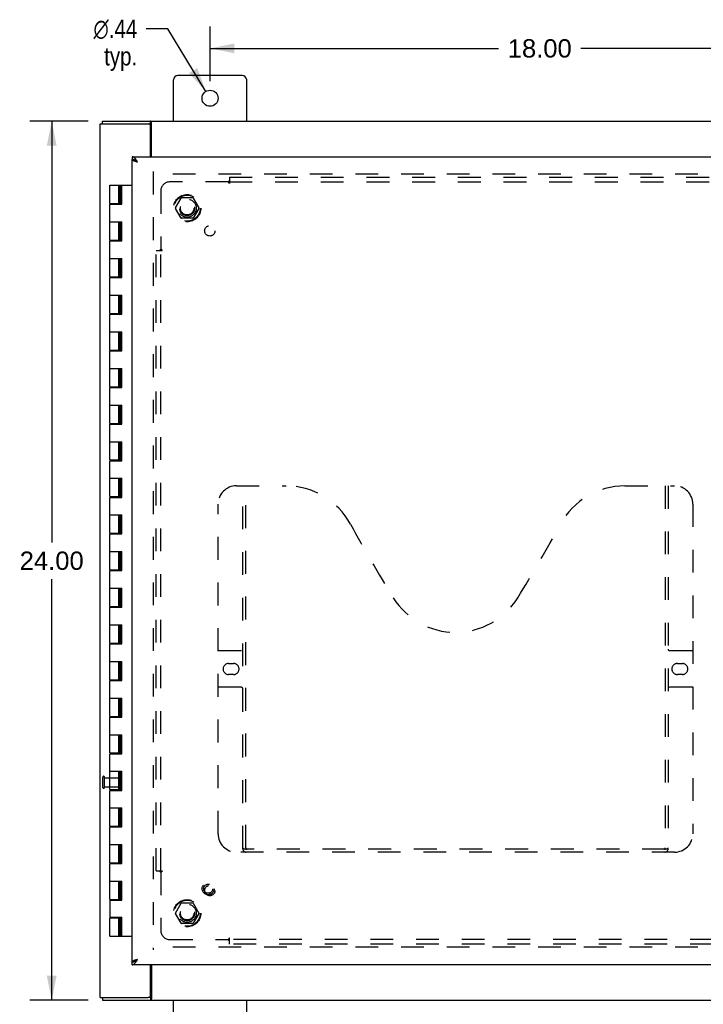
# Model space of a CAD drawing. Header units: inches. Extents: x 0 to 113, y 0 to 73.
# Tile 3 of 8: x 26 to 45, y 25 to 51. Entities that reach past the tile are written whole.
import ezdxf

# ---------------------------------------------------------------- set-up
doc = ezdxf.new("R2010")
doc.units = ezdxf.units.IN
doc.header["$LTSCALE"] = 6.233333
doc.header["$MEASUREMENT"] = 0
doc.linetypes.add('HIDDEN', pattern=[0.2, 0.1, -0.1])
doc.layers.get('0').update_dxf_attribs({"linetype": 'CONTINUOUS'})
for name, color, linetype in [('DEFAULT_2', 8, 'HIDDEN'), ('DIMENSIONS', 7, 'CONTINUOUS'), ('DOOR_ASSEMBLY', 7, 'CONTINUOUS'), ('SUBPANEL', 7, 'CONTINUOUS')]:
    doc.layers.add(name, color=color, linetype=linetype)
doc.styles.get("Standard").update_dxf_attribs({"font": 'arial.ttf'})
doc.styles.add('TEXTSTYLE_1', font='gdt', dxfattribs={"width": 0.8})
doc.dimstyles.new('DIMSTYLE_1', dxfattribs={"dimtxt": 0.5, "dimasz": 0.666667, "dimexe": 0.09, "dimexo": 0.07, "dimgap": 0.0375, "dimtad": 0, "dimtih": 1, "dimtoh": 1, "dimzin": 4, "dimdsep": 46, "dimtxsty": 'Standard', "dimblk": '_FILLED', "dimblk1": '_FILLED', "dimblk2": '_FILLED', "dimcen": 0.09, "dimazin": 1, "dimtfac": 1, "dimtdec": 3, "dimtofl": 0, "dimtmove": 0, "dimatfit": 3, "dimldrblk": '_FILLED', "dimfxl": 0, "dimtolj": 1, "dimtzin": 4, "dimarcsym": 0})
doc.dimstyles.new('DIMSTYLE_2', dxfattribs={"dimtxt": 0.5, "dimasz": 0.666667, "dimexe": 0.09, "dimexo": 0.07, "dimgap": 0.09, "dimtad": 0, "dimtih": 1, "dimtoh": 1, "dimzin": 4, "dimdsep": 46, "dimtxsty": 'Standard', "dimblk": '_FILLED', "dimblk1": '_FILLED', "dimblk2": '_FILLED', "dimcen": 0.09, "dimazin": 1, "dimtfac": 1, "dimtdec": 3, "dimtofl": 0, "dimtmove": 0, "dimatfit": 1, "dimldrblk": '_FILLED', "dimfxl": 0, "dimtolj": 1, "dimtzin": 4, "dimarcsym": 0})

# ---------------------------------------------------------------- blocks, each defined once
blk = doc.blocks.new('_FILLED')
at = {"color": 0, "linetype": 'ByBlock'}
blk.add_solid([(0, 0), (-1, 0.2), (-1, -0.2)], dxfattribs=at)
blk = doc.blocks.new('*D6')
at = {"layer": 'DIMENSIONS', "color": 2, "linetype": 'Continuous'}
for p, q in [((30.422, 51.188), (29.839, 51.188)), ((31.464, 49.479), (30.422, 51.188))]:
    blk.add_line(p, q, dxfattribs=at)
at = {"layer": 'DIMENSIONS', "color": 2, "linetype": 'Continuous', "xscale": 0.6666666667, "yscale": 0.6666666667, "zscale": 0.6666666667, "rotation": 301.3742308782}
blk.add_blockref('_FILLED', (31.464, 49.479), dxfattribs=at)
at = {"layer": 'DIMENSIONS', "color": 2, "linetype": 'Continuous', "insert": (29.589, 51.438), "char_height": 0.5, "width": 1.63693, "attachment_point": 3, "line_spacing_factor": 0.9, "style": 'TEXTSTYLE_1'}
blk.add_mtext('{\\fgdt;n}\\fArial;.44\\Ptyp.', dxfattribs=at)
blk = doc.blocks.new('*D7')
at = {"layer": 'DIMENSIONS', "color": 2, "linetype": 'Continuous'}
for p, q in [((31.578, 49.759), (31.578, 51.255)), ((49.578, 49.759), (49.578, 51.255)), ((31.578, 50.655), (39.454, 50.655)), ((49.578, 50.655), (41.702, 50.655))]:
    blk.add_line(p, q, dxfattribs=at)
at = {"layer": 'DIMENSIONS', "color": 2, "linetype": 'Continuous', "xscale": 0.6666666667, "yscale": 0.6666666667, "zscale": 0.6666666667, "rotation": 180}
blk.add_blockref('_FILLED', (31.578, 50.655), dxfattribs=at)
at = {"layer": 'DIMENSIONS', "color": 2, "linetype": 'Continuous', "xscale": 0.6666666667, "yscale": 0.6666666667, "zscale": 0.6666666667}
blk.add_blockref('_FILLED', (49.578, 50.655), dxfattribs=at)
at = {"layer": 'DIMENSIONS', "color": 2, "linetype": 'Continuous', "insert": (40.578, 50.905), "char_height": 0.5, "width": 1.74721, "attachment_point": 2, "line_spacing_factor": 0.9}
blk.add_mtext('18.00', dxfattribs=at)
blk = doc.blocks.new('*D9')
at = {"layer": 'DIMENSIONS', "color": 2, "linetype": 'Continuous'}
for p, q in [((28.254, 48.667), (26.656, 48.667)), ((27.256, 48.667), (27.256, 37.167)), ((27.256, 24.667), (27.256, 36.167)), ((28.254, 24.667), (26.656, 24.667))]:
    blk.add_line(p, q, dxfattribs=at)
at = {"layer": 'DIMENSIONS', "color": 2, "linetype": 'Continuous', "xscale": 0.6666666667, "yscale": 0.6666666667, "zscale": 0.6666666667}
for p, rotation in [((27.256, 48.667), 90), ((27.256, 24.667), 270)]:
    blk.add_blockref('_FILLED', p, dxfattribs=dict(at, rotation=rotation))
at = {"layer": 'DIMENSIONS', "color": 2, "linetype": 'Continuous', "insert": (27.256, 36.917), "char_height": 0.5, "width": 1.74721, "attachment_point": 2, "line_spacing_factor": 0.9}
blk.add_mtext('24.00', dxfattribs=at)

msp = doc.modelspace()

# ---------------------------------------------------------------- linework, layer by layer
at = {"color": 3, "linetype": 'Continuous'}
for p, q in [((30.578, 48.667), (30.578, 49.792)), ((32.453, 49.917), (30.703, 49.917)), ((32.578, 48.667), (32.578, 49.792)), ((28.641, 48.667), (52.515, 48.667)), ((28.578, 24.742), (28.578, 48.592)), ((28.578, 48.592), (29.893, 48.592)), ((29.953, 47.698), (29.953, 48.532)), ((29.972, 48.639), (29.968, 48.646)), ((29.98, 47.698), (29.98, 48.624)), ((29.953, 24.802), (29.953, 25.636)), ((29.98, 25.636), (29.98, 24.71)), ((28.578, 24.742), (29.893, 24.742)), ((28.641, 24.667), (52.515, 24.667)), ((30.578, 23.542), (30.578, 24.667)), ((32.578, 23.542), (32.578, 24.667))]:
    msp.add_line(p, q, dxfattribs=at)
at = {"color": 7, "linetype": 'Continuous'}
for p, q in [((28.641, 48.592), (28.641, 48.667)), ((29.95, 48.592), (29.95, 48.667)), ((29.893, 48.592), (29.95, 48.592)), ((28.641, 24.742), (28.641, 24.667)), ((29.95, 24.742), (29.893, 24.742)), ((29.95, 24.742), (29.95, 24.667))]:
    msp.add_line(p, q, dxfattribs=at)
at = {"color": 3, "linetype": 'Continuous'}
for points in [[(29.968, 48.646), (29.967, 48.648), (29.966, 48.651), (29.965, 48.653), (29.964, 48.655), (29.963, 48.657), (29.962, 48.658), (29.961, 48.66), (29.96, 48.661), (29.959, 48.663), (29.958, 48.664), (29.957, 48.665), (29.956, 48.665), (29.955, 48.666), (29.954, 48.666), (29.952, 48.667), (29.951, 48.667), (29.95, 48.667)], [(29.98, 48.624), (29.979, 48.625), (29.978, 48.627), (29.977, 48.628), (29.976, 48.63), (29.975, 48.632), (29.974, 48.634), (29.973, 48.637), (29.972, 48.639)], [(29.968, 24.688), (29.967, 24.686), (29.966, 24.683), (29.965, 24.681), (29.964, 24.679), (29.963, 24.678), (29.962, 24.676), (29.961, 24.674), (29.96, 24.673), (29.959, 24.671), (29.958, 24.67), (29.957, 24.669), (29.956, 24.669), (29.955, 24.668), (29.954, 24.668), (29.952, 24.667), (29.951, 24.667), (29.95, 24.667)], [(29.98, 24.71), (29.979, 24.709), (29.978, 24.708), (29.977, 24.706), (29.976, 24.704), (29.975, 24.702), (29.974, 24.7), (29.973, 24.698), (29.972, 24.695), (29.968, 24.688)]]:
    msp.add_lwpolyline(points, dxfattribs=at)
at = {"color": 7, "linetype": 'Continuous'}
for points in [[(29.96, 48.584), (29.959, 48.586), (29.958, 48.587), (29.957, 48.588), (29.956, 48.589), (29.955, 48.59), (29.954, 48.591), (29.953, 48.591), (29.952, 48.592), (29.951, 48.592), (29.95, 48.592)], [(29.98, 48.571), (29.979, 48.571), (29.977, 48.571), (29.976, 48.571), (29.975, 48.571), (29.974, 48.571), (29.973, 48.572), (29.972, 48.572), (29.971, 48.573), (29.97, 48.574), (29.968, 48.575), (29.967, 48.576), (29.966, 48.577), (29.965, 48.578), (29.964, 48.579), (29.963, 48.58), (29.962, 48.582), (29.96, 48.584)], [(29.962, 24.752), (29.96, 24.75), (29.959, 24.748), (29.958, 24.747), (29.957, 24.746), (29.956, 24.745), (29.955, 24.744), (29.954, 24.743), (29.953, 24.743), (29.952, 24.742), (29.951, 24.742), (29.95, 24.742)], [(29.98, 24.763), (29.979, 24.763), (29.977, 24.763), (29.976, 24.763), (29.975, 24.763), (29.974, 24.763), (29.973, 24.762), (29.972, 24.762), (29.971, 24.761), (29.97, 24.76), (29.968, 24.76), (29.967, 24.759), (29.966, 24.757), (29.965, 24.756), (29.964, 24.755), (29.963, 24.754), (29.962, 24.752)]]:
    msp.add_lwpolyline(points, dxfattribs=at)
at = {"color": 3, "linetype": 'Continuous'}
msp.add_circle((31.578, 49.292), 0.219, dxfattribs=at)
for centre, radius, start, end in [((30.703, 49.792), 0.125, 90, 180), ((32.453, 49.792), 0.125, 0, 90), ((29.893, 48.532), 0.06, 0, 90), ((29.893, 24.802), 0.06, 270, 360)]:
    msp.add_arc(centre, radius, start, end, dxfattribs=at)
at = {"layer": 'DEFAULT_2', "color": 8, "linetype": 'HIDDEN'}
for p, q in [((30.028, 47.292), (30.028, 26.042)), ((51.128, 47.217), (30.028, 47.217)), ((30.635, 46.297), (30.79, 46.565)), ((31.107, 46.57), (30.799, 46.57)), ((31.116, 46.565), (31.271, 46.297)), ((30.79, 46.02), (30.635, 46.287)), ((31.271, 46.287), (31.116, 46.02)), ((31.107, 46.015), (30.799, 46.015)), ((28.653, 30.475), (28.653, 30.759)), ((28.696, 30.475), (28.696, 30.759)), ((28.696, 30.741), (29.143, 30.741)), ((29.153, 30.503), (29.153, 30.731)), ((28.696, 30.493), (29.143, 30.493)), ((30.635, 27.047), (30.79, 27.315)), ((31.107, 27.32), (30.799, 27.32)), ((31.116, 27.315), (31.271, 27.047)), ((30.79, 26.77), (30.635, 27.037)), ((31.271, 27.037), (31.116, 26.77)), ((31.107, 26.765), (30.799, 26.765)), ((51.128, 26.117), (30.028, 26.117))]:
    msp.add_line(p, q, dxfattribs=at)
for centre, radius in [((30.953, 46.292), 0.372), ((30.953, 46.292), 0.356), ((30.953, 46.292), 0.204), ((30.953, 46.292), 0.183), ((30.953, 27.042), 0.372), ((30.953, 27.042), 0.356), ((30.953, 27.042), 0.204), ((30.953, 27.042), 0.183)]:
    msp.add_circle(centre, radius, dxfattribs=at)
for centre, radius, start, end in [((30.799, 46.56), 0.01, 90.0113, 149.988), ((31.107, 46.56), 0.01, 30.0108, 89.9876), ((30.644, 46.292), 0.01, 150.0117, 209.9873), ((31.262, 46.292), 0.01, 330.0117, 29.9873), ((30.799, 46.025), 0.01, 210.0108, 269.9876), ((31.107, 46.025), 0.01, 270.0113, 329.988), ((28.674, 30.759), 0.0215, 360, 180), ((29.143, 30.731), 0.01, 360, 90), ((28.674, 30.475), 0.0215, 180, 0), ((29.143, 30.503), 0.01, 270, 0), ((30.799, 27.31), 0.01, 90.0113, 149.988), ((31.107, 27.31), 0.01, 30.0108, 89.9876), ((30.644, 27.042), 0.01, 150.0117, 209.9873), ((31.262, 27.042), 0.01, 330.0117, 29.9873), ((30.799, 26.775), 0.01, 210.0108, 269.9876), ((31.107, 26.775), 0.01, 270.0113, 329.988)]:
    msp.add_arc(centre, radius, start, end, dxfattribs=at)
at = {"layer": 'DOOR_ASSEMBLY', "color": 7, "linetype": 'Continuous'}
for p, q in [((29.453, 47.698), (29.453, 47.623)), ((29.598, 47.553), (29.587, 47.562)), ((29.588, 47.561), (29.588, 47.56)), ((28.841, 46.417), (28.841, 46.917)), ((28.841, 46.917), (29.453, 46.917)), ((29.091, 46.417), (29.091, 46.917)), ((29.126, 46.397), (29.126, 46.917)), ((29.159, 46.397), (29.159, 46.917)), ((29.17, 46.397), (29.17, 46.917)), ((28.841, 46.417), (29.126, 46.417)), ((28.841, 45.417), (28.841, 46.397)), ((28.841, 46.397), (29.17, 46.397)), ((28.903, 46.417), (28.903, 46.397)), ((29.028, 46.417), (29.028, 46.397)), ((28.841, 45.917), (29.17, 45.917)), ((29.091, 45.417), (29.091, 45.917)), ((29.126, 45.397), (29.126, 45.917)), ((29.159, 45.397), (29.159, 45.917)), ((29.17, 45.397), (29.17, 45.917)), ((28.841, 45.417), (29.126, 45.417)), ((28.841, 44.417), (28.841, 45.397)), ((28.841, 45.397), (29.17, 45.397)), ((28.903, 45.417), (28.903, 45.397)), ((29.028, 45.417), (29.028, 45.397)), ((28.841, 44.917), (29.17, 44.917)), ((29.091, 44.417), (29.091, 44.917)), ((29.126, 44.397), (29.126, 44.917)), ((29.159, 44.397), (29.159, 44.917)), ((29.17, 44.397), (29.17, 44.917)), ((28.841, 44.417), (29.126, 44.417)), ((28.841, 43.417), (28.841, 44.397)), ((28.841, 44.397), (29.17, 44.397)), ((28.903, 44.417), (28.903, 44.397)), ((29.028, 44.417), (29.028, 44.397)), ((28.841, 43.917), (29.17, 43.917)), ((29.091, 43.417), (29.091, 43.917)), ((29.126, 43.397), (29.126, 43.917)), ((29.159, 43.397), (29.159, 43.917)), ((29.17, 43.397), (29.17, 43.917)), ((28.841, 43.417), (29.126, 43.417)), ((28.841, 42.417), (28.841, 43.397)), ((28.841, 43.397), (29.17, 43.397)), ((28.903, 43.417), (28.903, 43.397)), ((29.028, 43.417), (29.028, 43.397)), ((28.841, 42.917), (29.17, 42.917)), ((29.091, 42.417), (29.091, 42.917)), ((29.126, 42.397), (29.126, 42.917)), ((29.159, 42.397), (29.159, 42.917)), ((29.17, 42.397), (29.17, 42.917)), ((28.841, 42.417), (29.126, 42.417)), ((28.841, 41.417), (28.841, 42.397)), ((28.841, 42.397), (29.17, 42.397)), ((28.903, 42.417), (28.903, 42.397)), ((29.028, 42.417), (29.028, 42.397)), ((28.841, 41.917), (29.17, 41.917)), ((29.091, 41.417), (29.091, 41.917)), ((29.126, 41.397), (29.126, 41.917)), ((29.159, 41.397), (29.159, 41.917)), ((29.17, 41.397), (29.17, 41.917)), ((28.841, 41.417), (29.126, 41.417)), ((28.903, 41.417), (28.903, 41.397)), ((29.028, 41.417), (29.028, 41.397)), ((28.841, 40.417), (28.841, 41.397)), ((28.841, 41.397), (29.17, 41.397)), ((28.841, 40.917), (29.17, 40.917)), ((29.091, 40.417), (29.091, 40.917)), ((29.126, 40.397), (29.126, 40.917)), ((29.159, 40.397), (29.159, 40.917)), ((29.17, 40.397), (29.17, 40.917)), ((28.841, 40.417), (29.126, 40.417)), ((28.841, 39.417), (28.841, 40.397)), ((28.841, 40.397), (29.17, 40.397)), ((28.903, 40.417), (28.903, 40.397)), ((29.028, 40.417), (29.028, 40.397)), ((28.841, 39.917), (29.17, 39.917)), ((29.091, 39.417), (29.091, 39.917)), ((29.126, 39.397), (29.126, 39.917)), ((29.159, 39.397), (29.159, 39.917)), ((29.17, 39.397), (29.17, 39.917)), ((28.841, 39.417), (29.126, 39.417)), ((28.841, 38.417), (28.841, 39.397)), ((28.841, 39.397), (29.17, 39.397)), ((28.903, 39.417), (28.903, 39.397)), ((29.028, 39.417), (29.028, 39.397)), ((28.841, 38.917), (29.17, 38.917)), ((29.091, 38.417), (29.091, 38.917)), ((29.126, 38.397), (29.126, 38.917)), ((29.159, 38.397), (29.159, 38.917)), ((29.17, 38.397), (29.17, 38.917)), ((28.841, 38.417), (29.126, 38.417)), ((28.841, 37.417), (28.841, 38.397)), ((28.841, 38.397), (29.17, 38.397)), ((28.903, 38.417), (28.903, 38.397)), ((29.028, 38.417), (29.028, 38.397)), ((28.841, 37.917), (29.17, 37.917)), ((29.091, 37.417), (29.091, 37.917)), ((29.126, 37.397), (29.126, 37.917)), ((29.159, 37.397), (29.159, 37.917)), ((29.17, 37.397), (29.17, 37.917)), ((28.841, 37.417), (29.126, 37.417)), ((28.841, 36.417), (28.841, 37.397)), ((28.841, 37.397), (29.17, 37.397)), ((28.903, 37.417), (28.903, 37.397)), ((29.028, 37.417), (29.028, 37.397)), ((28.841, 36.917), (29.17, 36.917)), ((29.091, 36.417), (29.091, 36.917)), ((29.126, 36.397), (29.126, 36.917)), ((29.159, 36.397), (29.159, 36.917)), ((29.17, 36.397), (29.17, 36.917)), ((28.841, 36.417), (29.126, 36.417)), ((28.841, 35.417), (28.841, 36.397)), ((28.841, 36.397), (29.17, 36.397)), ((28.903, 36.417), (28.903, 36.397)), ((29.028, 36.417), (29.028, 36.397)), ((28.841, 35.917), (29.17, 35.917)), ((29.091, 35.417), (29.091, 35.917)), ((29.126, 35.397), (29.126, 35.917)), ((29.159, 35.397), (29.159, 35.917)), ((29.17, 35.397), (29.17, 35.917)), ((28.841, 35.417), (29.126, 35.417)), ((28.841, 34.417), (28.841, 35.397)), ((28.841, 35.397), (29.17, 35.397)), ((28.903, 35.417), (28.903, 35.397)), ((29.028, 35.417), (29.028, 35.397)), ((28.841, 34.917), (29.17, 34.917)), ((29.091, 34.417), (29.091, 34.917)), ((29.126, 34.397), (29.126, 34.917)), ((29.159, 34.397), (29.159, 34.917)), ((29.17, 34.397), (29.17, 34.917)), ((28.841, 34.417), (29.126, 34.417)), ((28.903, 34.417), (28.903, 34.397)), ((29.028, 34.417), (29.028, 34.397)), ((28.841, 33.417), (28.841, 34.397)), ((28.841, 34.397), (29.17, 34.397)), ((28.841, 33.917), (29.17, 33.917)), ((29.091, 33.417), (29.091, 33.917)), ((29.126, 33.397), (29.126, 33.917)), ((29.159, 33.397), (29.159, 33.917)), ((29.17, 33.397), (29.17, 33.917)), ((28.841, 33.417), (29.126, 33.417)), ((28.841, 32.417), (28.841, 33.397)), ((28.841, 33.397), (29.17, 33.397)), ((28.903, 33.417), (28.903, 33.397)), ((29.028, 33.417), (29.028, 33.397)), ((28.841, 32.917), (29.17, 32.917)), ((29.091, 32.417), (29.091, 32.917)), ((29.126, 32.397), (29.126, 32.917)), ((29.159, 32.397), (29.159, 32.917)), ((29.17, 32.397), (29.17, 32.917)), ((28.841, 32.417), (29.126, 32.417)), ((28.841, 31.417), (28.841, 32.397)), ((28.841, 32.397), (29.17, 32.397)), ((28.903, 32.417), (28.903, 32.397)), ((29.028, 32.417), (29.028, 32.397)), ((28.841, 31.917), (29.17, 31.917)), ((29.091, 31.417), (29.091, 31.917)), ((29.126, 31.397), (29.126, 31.917)), ((29.159, 31.397), (29.159, 31.917)), ((29.17, 31.397), (29.17, 31.917)), ((28.841, 31.417), (29.126, 31.417)), ((28.841, 30.417), (28.841, 31.397)), ((28.841, 31.397), (29.17, 31.397)), ((28.903, 31.417), (28.903, 31.397)), ((29.028, 31.417), (29.028, 31.397)), ((28.841, 30.917), (29.17, 30.917)), ((29.091, 30.417), (29.091, 30.917)), ((29.126, 30.397), (29.126, 30.917)), ((29.159, 30.397), (29.159, 30.917)), ((29.17, 30.397), (29.17, 30.917)), ((28.841, 30.417), (29.126, 30.417)), ((28.841, 29.417), (28.841, 30.397)), ((28.841, 30.397), (29.17, 30.397)), ((28.903, 30.417), (28.903, 30.397)), ((29.028, 30.417), (29.028, 30.397)), ((28.841, 29.917), (29.17, 29.917)), ((29.091, 29.417), (29.091, 29.917)), ((29.126, 29.397), (29.126, 29.917)), ((29.159, 29.397), (29.159, 29.917)), ((29.17, 29.397), (29.17, 29.917)), ((28.841, 29.417), (29.126, 29.417)), ((28.841, 28.417), (28.841, 29.397)), ((28.841, 29.397), (29.17, 29.397)), ((28.903, 29.417), (28.903, 29.397)), ((29.028, 29.417), (29.028, 29.397)), ((28.841, 28.917), (29.17, 28.917)), ((29.091, 28.417), (29.091, 28.917)), ((29.126, 28.397), (29.126, 28.917)), ((29.159, 28.397), (29.159, 28.917)), ((29.17, 28.397), (29.17, 28.917)), ((28.841, 28.417), (29.126, 28.417)), ((28.841, 27.417), (28.841, 28.397)), ((28.841, 28.397), (29.17, 28.397)), ((28.903, 28.417), (28.903, 28.397)), ((29.028, 28.417), (29.028, 28.397)), ((28.841, 27.917), (29.17, 27.917)), ((29.091, 27.417), (29.091, 27.917)), ((29.126, 27.397), (29.126, 27.917)), ((29.159, 27.397), (29.159, 27.917)), ((29.17, 27.397), (29.17, 27.917)), ((28.841, 27.417), (29.126, 27.417)), ((28.841, 27.397), (28.841, 26.937)), ((28.841, 27.397), (29.17, 27.397)), ((28.903, 27.417), (28.903, 27.397)), ((29.028, 27.417), (29.028, 27.397)), ((28.841, 26.937), (29.17, 26.937)), ((28.841, 26.417), (28.841, 26.917)), ((28.841, 26.917), (29.126, 26.917)), ((28.903, 26.937), (28.903, 26.917)), ((29.028, 26.937), (29.028, 26.917)), ((29.091, 26.417), (29.091, 26.917)), ((29.126, 26.417), (29.126, 26.937)), ((29.159, 26.417), (29.159, 26.937)), ((29.17, 26.417), (29.17, 26.937)), ((28.841, 26.417), (29.453, 26.417)), ((29.453, 25.636), (29.453, 25.711)), ((29.598, 25.781), (29.588, 25.774)), ((29.588, 25.774), (29.588, 25.773))]:
    msp.add_line(p, q, dxfattribs=at)
at = {"layer": 'DOOR_ASSEMBLY', "color": 3, "linetype": 'Continuous'}
for p, q in [((29.453, 47.698), (51.703, 47.698)), ((29.453, 25.711), (29.453, 47.623)), ((29.598, 47.553), (29.587, 47.571)), ((51.703, 25.636), (29.453, 25.636))]:
    msp.add_line(p, q, dxfattribs=at)
at = {"layer": 'DOOR_ASSEMBLY', "color": 8, "linetype": 'HIDDEN'}
for p, q in [((32.298, 38.711), (33.653, 38.711)), ((32.473, 28.801), (32.473, 38.711)), ((32.553, 28.831), (32.553, 38.711)), ((42.903, 38.711), (44.258, 38.711)), ((44.003, 38.711), (44.003, 28.831)), ((44.083, 38.711), (44.083, 28.801)), ((31.798, 29.211), (31.798, 38.211)), ((44.758, 38.211), (44.758, 29.211)), ((31.798, 34.211), (32.433, 34.211)), ((44.123, 34.211), (44.758, 34.211)), ((32.084, 33.861), (32.221, 33.861)), ((44.334, 33.861), (44.471, 33.861)), ((32.221, 33.561), (32.084, 33.561)), ((44.471, 33.561), (44.334, 33.561)), ((32.433, 33.211), (31.798, 33.211)), ((44.758, 33.211), (44.123, 33.211)), ((43.999, 28.791), (32.557, 28.791)), ((44.258, 28.711), (32.298, 28.711))]:
    msp.add_line(p, q, dxfattribs=at)
at = {"layer": 'DOOR_ASSEMBLY', "color": 3, "linetype": 'Continuous'}
for points in [[(29.587, 47.571), (29.581, 47.58), (29.576, 47.588), (29.57, 47.597), (29.565, 47.605), (29.559, 47.613), (29.553, 47.621), (29.548, 47.628), (29.542, 47.636), (29.537, 47.643), (29.531, 47.65), (29.526, 47.656), (29.52, 47.662), (29.514, 47.668), (29.509, 47.673), (29.503, 47.678), (29.498, 47.682), (29.492, 47.686), (29.486, 47.689), (29.481, 47.692), (29.475, 47.694), (29.47, 47.696), (29.464, 47.697), (29.459, 47.698), (29.453, 47.698)], [(29.453, 47.623), (29.453, 47.621), (29.454, 47.618), (29.455, 47.616), (29.457, 47.613), (29.459, 47.611), (29.461, 47.608), (29.464, 47.606), (29.467, 47.603), (29.471, 47.601), (29.475, 47.598), (29.48, 47.596), (29.485, 47.593), (29.49, 47.591), (29.495, 47.588), (29.501, 47.586), (29.508, 47.583), (29.514, 47.581), (29.521, 47.578), (29.528, 47.576), (29.535, 47.573), (29.543, 47.571), (29.55, 47.568), (29.558, 47.566), (29.566, 47.563), (29.574, 47.561), (29.582, 47.558), (29.598, 47.553)], [(29.453, 25.636), (29.459, 25.636), (29.464, 25.637), (29.47, 25.638), (29.475, 25.64), (29.481, 25.642), (29.486, 25.645), (29.492, 25.648), (29.498, 25.652), (29.503, 25.657), (29.509, 25.661), (29.514, 25.667), (29.52, 25.672), (29.525, 25.678), (29.531, 25.684), (29.537, 25.691), (29.542, 25.698), (29.548, 25.706), (29.553, 25.713), (29.559, 25.721), (29.565, 25.729), (29.57, 25.738), (29.576, 25.746), (29.581, 25.755), (29.587, 25.763), (29.598, 25.781)], [(29.574, 25.773), (29.566, 25.771), (29.558, 25.768), (29.55, 25.766), (29.543, 25.763), (29.535, 25.761), (29.528, 25.758), (29.521, 25.756), (29.514, 25.753), (29.508, 25.751), (29.501, 25.748), (29.495, 25.746), (29.49, 25.743), (29.485, 25.741), (29.48, 25.738), (29.475, 25.736), (29.471, 25.733), (29.467, 25.731), (29.464, 25.728), (29.461, 25.726), (29.459, 25.723), (29.457, 25.721), (29.455, 25.718), (29.454, 25.716), (29.453, 25.713), (29.453, 25.711)], [(29.598, 25.781), (29.59, 25.778), (29.574, 25.773)]]:
    msp.add_lwpolyline(points, dxfattribs=at)
at = {"layer": 'DOOR_ASSEMBLY', "color": 7, "linetype": 'Continuous'}
for points in [[(29.531, 47.6), (29.526, 47.603), (29.52, 47.606), (29.514, 47.609), (29.509, 47.611), (29.503, 47.613), (29.498, 47.615), (29.492, 47.617), (29.486, 47.619), (29.481, 47.62), (29.475, 47.621), (29.47, 47.622), (29.464, 47.623), (29.459, 47.623), (29.453, 47.623)], [(29.548, 47.59), (29.542, 47.593), (29.537, 47.597), (29.531, 47.6)], [(29.546, 47.591), (29.549, 47.588), (29.552, 47.585), (29.556, 47.582), (29.56, 47.579), (29.564, 47.576), (29.569, 47.573), (29.574, 47.569), (29.578, 47.566), (29.583, 47.563), (29.588, 47.56), (29.598, 47.553)], [(29.587, 47.562), (29.581, 47.566), (29.576, 47.57), (29.57, 47.574), (29.565, 47.578), (29.559, 47.582), (29.553, 47.586), (29.548, 47.59)], [(29.453, 25.711), (29.459, 25.711), (29.464, 25.711), (29.47, 25.712), (29.475, 25.713), (29.481, 25.714), (29.486, 25.715), (29.492, 25.717), (29.498, 25.719), (29.503, 25.721), (29.509, 25.723), (29.514, 25.726), (29.52, 25.728), (29.525, 25.731)], [(29.525, 25.731), (29.531, 25.734), (29.537, 25.737), (29.542, 25.741)], [(29.542, 25.741), (29.548, 25.744), (29.553, 25.748), (29.559, 25.752), (29.565, 25.756), (29.57, 25.76), (29.576, 25.764), (29.581, 25.768), (29.587, 25.772), (29.598, 25.781)], [(29.588, 25.774), (29.583, 25.771), (29.578, 25.768), (29.574, 25.765), (29.569, 25.762), (29.564, 25.758), (29.56, 25.755), (29.556, 25.752), (29.552, 25.749), (29.549, 25.746), (29.546, 25.743)]]:
    msp.add_lwpolyline(points, dxfattribs=at)
at = {"layer": 'DOOR_ASSEMBLY', "color": 8, "linetype": 'HIDDEN'}
for points in [[(32.463, 28.831), (32.479, 28.82), (32.495, 28.81), (32.511, 28.802), (32.526, 28.796), (32.542, 28.792), (32.557, 28.791)], [(43.999, 28.791), (44.014, 28.792), (44.03, 28.796), (44.045, 28.802), (44.061, 28.81), (44.077, 28.82), (44.093, 28.831)]]:
    msp.add_lwpolyline(points, dxfattribs=at)
for radius in [0.164, 0.124]:
    msp.add_circle((31.528, 27.711), radius, dxfattribs=at)
for centre, radius, start, end in [((32.298, 38.211), 0.5, 90, 180), ((33.653, 36.711), 2, 28.4813, 90), ((42.903, 36.711), 2, 90, 151.5187), ((44.258, 38.211), 0.5, 0, 90), ((69.961, 56.409), 39.307, 208.4813, 211.8705), ((6.595, 56.409), 39.307, 328.1295, 331.5187), ((38.278, 36.711), 2, 211.8705, 328.1295), ((32.433, 34.251), 0.04, 270, 360), ((44.123, 34.251), 0.04, 180, 270), ((32.084, 33.711), 0.15, 90, 270), ((32.221, 33.711), 0.15, 270, 90), ((44.334, 33.711), 0.15, 90, 270), ((44.471, 33.711), 0.15, 270, 90), ((32.433, 33.171), 0.04, 0, 90), ((44.123, 33.171), 0.04, 90, 180), ((32.298, 29.211), 0.5, 180, 270), ((44.258, 29.211), 0.5, 270, 360), ((32.563, 28.801), 0.09, 180, 270), ((32.593, 28.831), 0.04, 180, 270), ((43.963, 28.831), 0.04, 270, 360), ((43.993, 28.801), 0.09, 270, 360)]:
    msp.add_arc(centre, radius, start, end, dxfattribs=at)
at = {"layer": 'SUBPANEL', "color": 8, "linetype": 'HIDDEN'}
for p, q in [((32.109, 47.136), (32.109, 47.049)), ((32.109, 47.136), (49.047, 47.136)), ((32.109, 47.049), (32.109, 46.97)), ((32.074, 47.011), (30.484, 47.011)), ((32.087, 46.992), (32.083, 46.998)), ((32.109, 47.011), (49.047, 47.011)), ((30.234, 46.761), (30.234, 45.171)), ((30.232, 45.169), (30.234, 45.171)), ((30.109, 28.198), (30.109, 45.136)), ((30.109, 45.136), (30.196, 45.136)), ((30.196, 45.136), (30.275, 45.136)), ((30.234, 28.198), (30.234, 45.136)), ((30.109, 28.198), (30.196, 28.198)), ((30.196, 28.198), (30.275, 28.198)), ((30.234, 28.163), (30.234, 26.573)), ((30.253, 28.176), (30.247, 28.172)), ((32.109, 26.285), (32.109, 26.364)), ((30.484, 26.323), (32.074, 26.323)), ((32.076, 26.321), (32.074, 26.323)), ((49.047, 26.323), (32.109, 26.323)), ((32.109, 26.198), (32.109, 26.285)), ((49.047, 26.198), (32.109, 26.198))]:
    msp.add_line(p, q, dxfattribs=at)
for points in [[(32.109, 47.049), (32.108, 47.048), (32.107, 47.046), (32.105, 47.044), (32.104, 47.043), (32.103, 47.041), (32.101, 47.039), (32.1, 47.038), (32.099, 47.036), (32.098, 47.035), (32.096, 47.034), (32.095, 47.032), (32.094, 47.031), (32.092, 47.03)], [(32.085, 47.022), (32.083, 47.021), (32.082, 47.019), (32.08, 47.018), (32.079, 47.016), (32.077, 47.014), (32.076, 47.013), (32.074, 47.011)], [(32.083, 46.998), (32.082, 47), (32.081, 47.002), (32.079, 47.003), (32.078, 47.005), (32.077, 47.007), (32.076, 47.008), (32.075, 47.01), (32.074, 47.011)], [(32.092, 47.03), (32.088, 47.026), (32.085, 47.022)], [(32.109, 46.97), (32.108, 46.97), (32.107, 46.971), (32.105, 46.972), (32.104, 46.972), (32.103, 46.973), (32.102, 46.974), (32.1, 46.975), (32.099, 46.976), (32.098, 46.977), (32.097, 46.978), (32.095, 46.979), (32.094, 46.981), (32.093, 46.982), (32.092, 46.983), (32.091, 46.985), (32.09, 46.987), (32.089, 46.988), (32.088, 46.99), (32.087, 46.992)], [(30.221, 45.158), (30.223, 45.16), (30.224, 45.162), (30.226, 45.163), (30.228, 45.165), (30.229, 45.166), (30.231, 45.168), (30.232, 45.169)], [(30.253, 45.159), (30.247, 45.162), (30.245, 45.163), (30.243, 45.164), (30.242, 45.166), (30.24, 45.167), (30.238, 45.168), (30.237, 45.169), (30.235, 45.17), (30.234, 45.171)], [(30.196, 45.136), (30.197, 45.137), (30.199, 45.138), (30.201, 45.14), (30.203, 45.141), (30.204, 45.142), (30.206, 45.144), (30.207, 45.145), (30.209, 45.146), (30.21, 45.148), (30.212, 45.149), (30.213, 45.15), (30.214, 45.151), (30.216, 45.153), (30.221, 45.158)], [(30.275, 45.136), (30.275, 45.137), (30.274, 45.139), (30.273, 45.14), (30.273, 45.141), (30.272, 45.142), (30.271, 45.144), (30.27, 45.145), (30.269, 45.146), (30.268, 45.147), (30.267, 45.148), (30.266, 45.15), (30.264, 45.151), (30.263, 45.152), (30.262, 45.153), (30.26, 45.154), (30.258, 45.155), (30.257, 45.156), (30.255, 45.157), (30.253, 45.159)], [(30.196, 28.198), (30.197, 28.197), (30.199, 28.196), (30.201, 28.194), (30.203, 28.193), (30.204, 28.192), (30.206, 28.191), (30.207, 28.189), (30.209, 28.188), (30.21, 28.187), (30.212, 28.185), (30.213, 28.184), (30.214, 28.183), (30.216, 28.181)], [(30.216, 28.181), (30.22, 28.177), (30.223, 28.174)], [(30.223, 28.174), (30.224, 28.172), (30.226, 28.171), (30.228, 28.169), (30.229, 28.168), (30.231, 28.166), (30.232, 28.165), (30.234, 28.163)], [(30.247, 28.172), (30.245, 28.171), (30.243, 28.17), (30.242, 28.169), (30.24, 28.167), (30.238, 28.166), (30.237, 28.165), (30.235, 28.164), (30.234, 28.163)], [(30.275, 28.198), (30.275, 28.197), (30.274, 28.196), (30.273, 28.194), (30.273, 28.193), (30.272, 28.192), (30.271, 28.191), (30.27, 28.189), (30.269, 28.188), (30.268, 28.187), (30.267, 28.186), (30.266, 28.184), (30.264, 28.183), (30.263, 28.182), (30.262, 28.181), (30.26, 28.18), (30.258, 28.179), (30.257, 28.178), (30.255, 28.177), (30.253, 28.176)], [(32.109, 26.364), (32.108, 26.364), (32.107, 26.363), (32.105, 26.362), (32.104, 26.362), (32.103, 26.361), (32.102, 26.36), (32.1, 26.359), (32.099, 26.358), (32.098, 26.357), (32.097, 26.356), (32.095, 26.355), (32.094, 26.353), (32.093, 26.352), (32.092, 26.351), (32.091, 26.349), (32.09, 26.347), (32.089, 26.346), (32.088, 26.344), (32.087, 26.342)], [(32.087, 26.342), (32.083, 26.336), (32.082, 26.334), (32.081, 26.333), (32.079, 26.331), (32.078, 26.329), (32.077, 26.327), (32.076, 26.326), (32.075, 26.325), (32.074, 26.323)], [(32.087, 26.31), (32.085, 26.312), (32.083, 26.313), (32.082, 26.315), (32.08, 26.317), (32.079, 26.318), (32.077, 26.32), (32.076, 26.321)], [(32.109, 26.285), (32.108, 26.286), (32.107, 26.288), (32.105, 26.29), (32.104, 26.292), (32.103, 26.293), (32.101, 26.295), (32.1, 26.296), (32.099, 26.298), (32.098, 26.299), (32.096, 26.301), (32.095, 26.302), (32.094, 26.303), (32.092, 26.305), (32.087, 26.31)]]:
    msp.add_lwpolyline(points, dxfattribs=at)
for centre, radius in [((30.953, 46.292), 0.25), ((31.572, 45.673), 0.141), ((31.572, 27.661), 0.141), ((30.953, 27.042), 0.25)]:
    msp.add_circle(centre, radius, dxfattribs=at)
for centre, start, end in [((30.484, 46.761), 90, 180), ((30.484, 26.573), 180, 270)]:
    msp.add_arc(centre, 0.25, start, end, dxfattribs=at)

# ---------------------------------------------------------------- dimensions: what is measured, and where the dimension line sits
at = {"layer": 'DIMENSIONS', "color": 2, "linetype": 'Continuous'}
dim = msp.add_diameter_dim_2p(p1=(31.464, 49.479), p2=(31.692, 49.105), text='%%c<>\\Ptyp.', dimstyle='DIMSTYLE_2', override={"dimpost": '<>'}, dxfattribs=at)
dim.commit()
dim.dimension.update_dxf_attribs({"geometry": '*D6', "text_midpoint": (28.77, 50.813), "dimtype": 163})
dim = msp.add_linear_dim(base=(49.578, 50.655), p1=(31.578, 49.689), p2=(49.578, 49.689), dimstyle='DIMSTYLE_1', dxfattribs=at)
dim.commit()
dim.dimension.update_dxf_attribs({"geometry": '*D7', "text_midpoint": (40.599, 50.653), "dimtype": 160})
dim = msp.add_linear_dim(base=(27.256, 24.667), p1=(28.324, 48.667), p2=(28.324, 24.667), angle=270, dimstyle='DIMSTYLE_1', dxfattribs=at)
dim.commit()
dim.dimension.update_dxf_attribs({"geometry": '*D9', "text_midpoint": (27.249, 36.664), "dimtype": 160})

doc.saveas('drawing.dxf')
